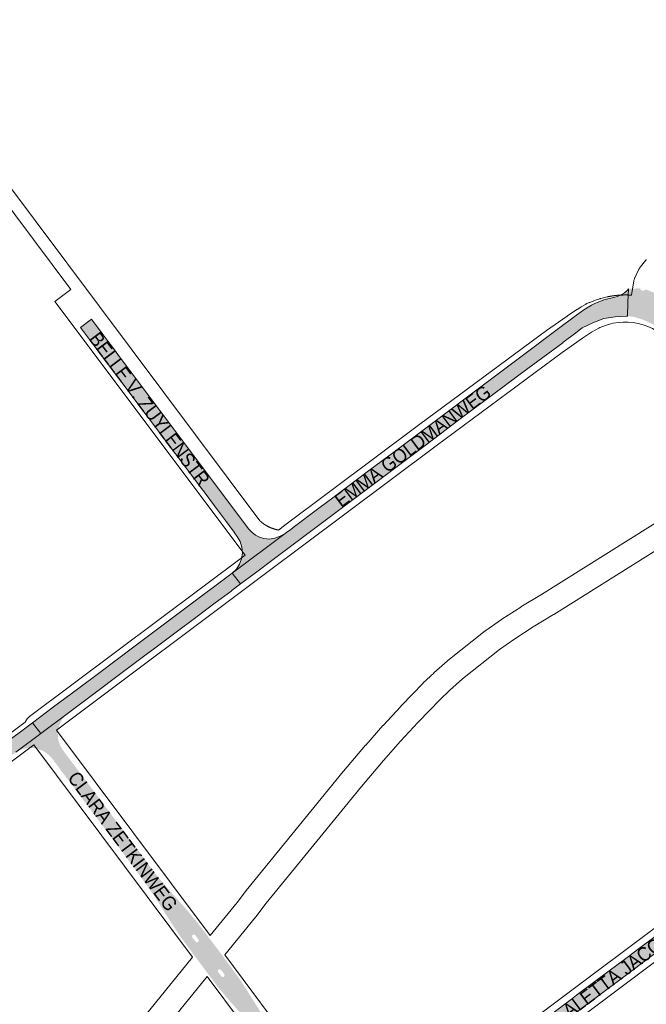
# Paper-space layout 'Layout1' of a CAD drawing. Header units: metres. Extents: x 123097 to 144122, y 392739 to 407589.
# Tile 110 of 256: x 130691 to 131039, y 394004 to 394552. Entities that reach past the tile are written whole.
import ezdxf
from ezdxf.enums import TextEntityAlignment as Align

# ---------------------------------------------------------------- set-up
doc = ezdxf.new("R2010")
doc.units = ezdxf.units.M
doc.header["$MEASUREMENT"] = 0
for name, color, linetype, lineweight in [('gs-anno-wegen algemeen tekst', 7, 'Continuous', 0), ('gs-knt-aanvullende hoofdweg', 7, 'Continuous', 0), ('gs-knt-fietspaden', 7, 'Continuous', 0), ('gs-knt-wegen algemeen', 7, 'Continuous', 0), ('ir-ARC-beton-hoofdwegen-te inspecteren', 253, 'Continuous', 0)]:
    doc.layers.add(name, color=color, linetype=linetype, lineweight=lineweight)
doc.styles.add('Style-Arial', font='arial.ttf')

psp = doc.layouts.get("Layout1")

# ---------------------------------------------------------------- hatches: boundary and pattern name
at = {"layer": 'ir-ARC-beton-hoofdwegen-te inspecteren', "linetype": 'Continuous', "lineweight": 13, "extrusion": (0, 0, -1)}
psp.add_hatch(color=252, dxfattribs=at).paths.add_polyline_path([(-131003.094, 394380.4), (-131009.046, 394383.261), (-131015.194, 394385.67), (-131021.477, 394386.587), (-131027.816, 394386.957), (-131028.269, 394386.943), (-131028.533, 394394.433), (-131028.802, 394402.052), (-131028.062, 394401.169), (-131026.591, 394399.9), (-131024.949, 394398.863), (-131022.796, 394397.886), (-131020.512, 394397.276), (-131015.237, 394395.976), (-131010.183, 394393.98), (-131008.336, 394393.082), (-131004.114, 394390.365), (-131000, 394387.487), (-130997.884, 394385.911), (-130990.729, 394380.571), (-130969.741, 394364.865), (-130897.637, 394310.761), (-130885.193, 394301.49), (-130865.21, 394286.439), (-130856.812, 394280.134), (-130842.423, 394269.42), (-130841.039, 394268.217), (-130839.475, 394267.258), (-130837.988, 394266.138), (-130808.704, 394244.085), (-130813.234, 394238.071), (-130820.797, 394243.713), (-130833.639, 394253.28), (-130844.077, 394261.183), (-130847.616, 394263.862), (-130875.069, 394284.41), (-130915.798, 394314.967), (-130936.127, 394330.315), (-130946.07, 394337.821), (-130960.459, 394348.535), (-130961.501, 394349.245), (-130972.966, 394357.81), (-130992.307, 394372.129), (-130992.427, 394372.218), (-130999.499, 394377.708)], flags=0)
at = {"layer": 'ir-ARC-beton-hoofdwegen-te inspecteren', "linetype": 'Continuous', "lineweight": 13}
h = psp.add_hatch(color=252, dxfattribs=at)
h.paths.add_polyline_path([(131105.732, 394300.527), (131103.059, 394304.081), (131098.468, 394310.215), (131090.499, 394320.848), (131076.445, 394339.646), (131076.514, 394339.705), (131075.305, 394341.487), (131066.971, 394352.613), (131063.594, 394356.902), (131048.645, 394376.952), (131045.917, 394379.873), (131042.667, 394382.2), (131042.499, 394382.297), (131038.829, 394384.091), (131038.616, 394384.197), (131035.345, 394385.472), (131031.97, 394386.438), (131031.735, 394386.488), (131028.269, 394386.943), (131028.533, 394394.433), (131028.802, 394402.052), (131035.432, 394402.386), (131035.483, 394401.625), (131036.115, 394401.199), (131037.136, 394400.993), (131037.889, 394401.174), (131038.313, 394401.822), (131045.668, 394398.842), (131046.334, 394397.173), (131047.303, 394395.66), (131048.819, 394393.968), (131051.907, 394391.189), (131055.349, 394388.863), (131058.305, 394386.333), (131061.017, 394383.545), (131063.464, 394380.52), (131075.033, 394365.148), (131084.213, 394352.69), (131102.856, 394327.886), (131109.095, 394319.512), (131109.509, 394319.076), (131109.936, 394318.659), (131118.082, 394307.522), (131114.157, 394305.041), (131113.446, 394304.589), (131112.557, 394304.024)])
h.paths.add_polyline_path([(131108.265, 394311.423), (131106.257, 394312.817), (131104.643, 394314.653), (131101.544, 394318.788), (131075.157, 394353.996), (131064.846, 394367.524), (131059.463, 394374.587), (131059.219, 394375.369), (131059.649, 394376.066), (131060.461, 394376.199), (131061.093, 394375.671), (131066.413, 394368.662), (131076.663, 394355.159), (131103.067, 394319.927), (131108.858, 394312.199), (131108.96, 394311.821), (131108.761, 394311.483)], flags=16)
for points in [[(130808.704, 394244.085), (130837.988, 394266.138), (130835.229, 394264.596), (130832.249, 394263.544), (130829.133, 394263.014), (130827.84, 394263.139), (130826.306, 394263.326), (130823.837, 394264.063), (130821.542, 394265.236), (130819.497, 394266.805), (130817.771, 394268.718), (130745.158, 394365.616), (130743.249, 394368.172), (130740.848, 394371.392), (130736.457, 394377.207), (130730.445, 394385.222), (130724.368, 394380.674), (130732.156, 394370.305), (130792.273, 394290.258), (130792.683, 394289.768), (130793.039, 394289.237), (130798.738, 394281.557), (130799.246, 394280.873), (130799.922, 394279.962), (130805.398, 394272.583), (130809.657, 394266.843), (130810.337, 394265.927), (130811.47, 394264.4), (130813.061, 394261.595), (130814.011, 394258.514), (130814.275, 394255.3), (130813.84, 394252.104), (130812.726, 394249.078), (130810.987, 394246.362)], [(130702.313, 394154.961), (130717.632, 394166.417), (130760.9, 394198.812), (130765.582, 394202.39), (130776.739, 394210.648), (130789.082, 394219.917), (130799.149, 394227.493), (130807.858, 394233.963), (130808.656, 394234.656), (130813.234, 394238.071), (130808.704, 394244.085), (130782.211, 394224.173), (130753.191, 394202.473), (130735.005, 394188.91), (130722.611, 394179.584), (130709.395, 394169.718), (130697.748, 394160.936)], [(131192.76, 394168.821), (131192.14, 394166.161), (131191.944, 394165.57), (131189.823, 394160.766), (131187.49, 394156.062), (131186.284, 394154.298), (131184.783, 394152.777), (131172.892, 394139.906), (131158.251, 394128.126), (131106.327, 394089.206), (131088.352, 394075.636), (131071.192, 394062.822), (131047.207, 394044.821), (131036.393, 394036.782), (131024.325, 394027.658), (131023.184, 394026.849), (131010.871, 394017.655), (131000, 394009.477), (130997.217, 394007.384), (130954.38, 393975.304), (130943.599, 393967.223), (130933.794, 393959.889), (130924.287, 393952.704), (130910.682, 393945.738), (130905.918, 393943.326), (130910.804, 393933.675), (130913.801, 393935.547), (130916.669, 393937.611), (130925.58, 393944.307), (130933.22, 393950.096), (131000, 394000.1), (131015.282, 394011.619), (131027.671, 394020.828), (131052.501, 394039.475), (131063.154, 394047.37), (131079.957, 394059.993), (131099.698, 394074.867), (131127.127, 394095.385), (131143.713, 394107.716), (131171.945, 394128.945), (131176.532, 394132.338), (131176.946, 394132.598), (131182.546, 394136.854), (131185.766, 394139.328), (131188.112, 394141.197), (131190.326, 394143.221), (131192.747, 394145.693), (131194.973, 394148.342), (131197.258, 394151.679), (131199.297, 394155.172), (131200.571, 394157.771), (131201.608, 394160.473), (131202.808, 394164.557), (131203.613, 394168.737), (131204.014, 394172.975), (131204.057, 394175.709), (131203.932, 394178.435), (131193.286, 394175.995), (131193.376, 394173.848), (131193.111, 394171.716), (131193.09, 394171.542)], [(130643.487, 394120.297), (130642.964, 394119.906), (130635.178, 394114.079), (130597.042, 394085.583), (130574.45, 394068.651), (130566.47, 394062.638), (130566.165, 394062.411), (130554.868, 394054.003), (130549.858, 394050.458), (130544.677, 394047.168), (130541.095, 394045.048), (130537.476, 394042.992), (130533.458, 394040.809), (130529.397, 394038.706), (130522.337, 394035.451), (130515.199, 394032.369), (130486.522, 394020.793), (130472.166, 394015.046), (130449.61, 394005.902), (130451.973, 394000), (130452.416, 393998.891), (130452.917, 393999.093), (130454.774, 393999.85), (130461.219, 394002.445), (130464.67, 394003.84), (130474.943, 394007.991), (130489.289, 394013.718), (130503.677, 394019.564), (130512.101, 394022.943), (130518.108, 394025.353), (130522.905, 394027.37), (130528.065, 394029.629), (130533.122, 394032.109), (130535.252, 394033.219), (130541.88, 394036.812), (130548.417, 394040.569), (130552.736, 394043.333), (130555.569, 394045.281), (130559.82, 394048.247), (130568.563, 394054.764), (130570.009, 394055.852), (130578.015, 394061.884), (130608.586, 394084.779), (130623.131, 394095.646), (130660.493, 394123.663), (130674.824, 394134.375), (130686.756, 394143.327), (130687.563, 394143.975), (130688.414, 394144.567), (130702.313, 394154.961), (130697.748, 394160.936), (130680.128, 394147.777)]]:
    psp.add_hatch(color=252, dxfattribs=at).paths.add_polyline_path(points, flags=0)
h = psp.add_hatch(color=252, dxfattribs=at)
h.paths.add_polyline_path([(130789.997, 394028.367), (130785.004, 394035.048), (130782.156, 394038.915), (130779.383, 394042.835), (130777.518, 394045.564), (130775.023, 394049.339), (130772.008, 394054.076), (130770.415, 394056.641), (130769.748, 394057.676), (130769.112, 394058.728), (130767.527, 394061.272), (130765.892, 394063.786), (130764.198, 394066.333), (130756.989, 394076.465), (130751.685, 394083.551), (130741.43, 394097.27), (130736.407, 394103.985), (130731.338, 394110.812), (130708.404, 394141.257), (130706.188, 394143.522), (130703.547, 394145.273), (130700.598, 394146.433), (130697.472, 394146.95), (130694.306, 394146.803), (130691.242, 394145.996), (130688.414, 394144.567), (130702.313, 394154.961), (130717.632, 394166.417), (130715.226, 394164.152), (130713.378, 394161.413), (130712.178, 394158.334), (130711.685, 394155.067), (130711.923, 394151.772), (130712.88, 394148.609), (130714.51, 394145.735), (130727.681, 394128.259), (130739.164, 394113.026), (130747.459, 394101.829), (130757.36, 394088.772), (130759.542, 394085.798), (130764.002, 394079.718), (130767.149, 394075.584), (130768.298, 394074.192), (130770.296, 394071.773), (130774.436, 394066.981), (130777.824, 394063.253), (130783.684, 394056.617), (130786.146, 394053.703), (130791.917, 394046.487), (130792.844, 394045.267), (130792.999, 394045.088), (130793.944, 394043.817), (130796.133, 394040.871), (130798.367, 394037.919)])
h.paths.add_polyline_path([(130788.908, 394038.852), (130788.245, 394039.242), (130786.456, 394041.652), (130786.316, 394042.432), (130786.766, 394043.084), (130787.545, 394043.229), (130788.2, 394042.783), (130789.884, 394040.443), (130790.056, 394039.693), (130789.654, 394039.038)], flags=16)
h = psp.add_hatch(color=252, dxfattribs=at)
h.paths.add_polyline_path([(130887.647, 393928.328), (130883.231, 393928.747), (130878.653, 393929.618), (130876.203, 393930.328), (130874.278, 393931.066), (130873.842, 393931.316), (130873.164, 393931.598), (130869.881, 393933.146), (130864.864, 393936.186), (130860.26, 393939.82), (130856.137, 393943.993), (130852.559, 393948.642), (130835.861, 393971.073), (130819.806, 393992.094), (130817.739, 393994.6), (130812.793, 394000), (130806.603, 394007.044), (130800.568, 394014.221), (130789.997, 394028.367), (130798.367, 394037.919), (130802.173, 394032.89), (130803.135, 394031.624), (130804.041, 394030.432), (130804.756, 394029.421), (130812.405, 394018.972), (130813.986, 394016.703), (130815.888, 394013.764), (130819.978, 394007.252), (130824.447, 394000), (130825.187, 393998.819), (130827.516, 393995.356), (130830.248, 393991.415), (130833.062, 393987.532), (130851.526, 393962.776), (130857.636, 393957.079), (130863.216, 393951.858), (130868.418, 393946.884), (130872.647, 393943.894), (130877.285, 393941.586), (130882.222, 393940.017), (130887.34, 393939.222), (130892.52, 393939.221), (130897.392, 393939.957), (130902.104, 393941.395), (130905.918, 393943.326), (130910.804, 393933.675), (130906.258, 393931.494), (130901.488, 393929.86), (130893.299, 393928.745), (130890.484, 393928.361)])
h.paths.add_polyline_path([(130803.3, 394019.582), (130802.637, 394019.994), (130800.794, 394022.374), (130800.618, 394023.121), (130801.02, 394023.775), (130801.767, 394023.954), (130802.422, 394023.554), (130804.247, 394021.194), (130804.452, 394020.441), (130804.057, 394019.769)], flags=16)

# ---------------------------------------------------------------- linework, layer by layer
at = {"layer": 'gs-knt-aanvullende hoofdweg', "color": 7, "linetype": 'Continuous', "flags": 128}
for points in [[(130834.41, 394268.038), (130837.976, 394270.712), (130912.893, 394326.898), (130912.934, 394326.929), (130983.207, 394378.885), (130983.376, 394379.006), (130994.786, 394386.963), (130994.936, 394387.065), (131000.221, 394390.564), (131000.363, 394390.656), (131002.334, 394391.898), (131002.564, 394392.037), (131004.934, 394393.414), (131005.038, 394393.474), (131005.099, 394393.508), (131005.205, 394393.569), (131005.396, 394393.67), (131005.482, 394393.713), (131005.764, 394393.846), (131007.042, 394394.413), (131007.289, 394394.517), (131007.356, 394394.544), (131009.57, 394395.409), (131009.884, 394395.524), (131012.99, 394396.581), (131013.12, 394396.625), (131013.234, 394396.663), (131013.48, 394396.737), (131013.487, 394396.739), (131014.967, 394397.159), (131015.406, 394397.27), (131017.244, 394397.673), (131017.286, 394397.682), (131017.354, 394397.697), (131017.509, 394397.729), (131017.601, 394397.747), (131017.665, 394397.76), (131017.821, 394397.79), (131017.849, 394397.796), (131017.975, 394397.82), (131018.097, 394397.843), (131018.131, 394397.849), (131018.287, 394397.878), (131018.345, 394397.889), (131018.443, 394397.906), (131018.594, 394397.934), (131018.597, 394397.934), (131018.754, 394397.961), (131018.843, 394397.977), (131018.91, 394397.988), (131019.067, 394398.015), (131019.092, 394398.019), (131019.221, 394398.04), (131019.341, 394398.06), (131019.378, 394398.065), (131019.535, 394398.09), (131019.59, 394398.099), (131019.692, 394398.114), (131019.84, 394398.137), (131019.847, 394398.138), (131020.004, 394398.161), (131020.09, 394398.174), (131020.161, 394398.184), (131020.318, 394398.206), (131020.34, 394398.209), (131020.474, 394398.228), (131020.59, 394398.244), (131020.631, 394398.249), (131020.788, 394398.27), (131020.84, 394398.276), (131020.946, 394398.29), (131021.091, 394398.308), (131021.101, 394398.309), (131021.259, 394398.328), (131021.352, 394398.34), (131021.417, 394398.346), (131021.574, 394398.365), (131021.603, 394398.368), (131021.73, 394398.382), (131021.854, 394398.396), (131021.888, 394398.399), (131022.046, 394398.416), (131022.105, 394398.422), (131022.204, 394398.432), (131022.356, 394398.447), (131022.36, 394398.447), (131022.518, 394398.462), (131022.608, 394398.47), (131022.676, 394398.477), (131022.834, 394398.491), (131022.859, 394398.493), (131022.99, 394398.504), (131023.111, 394398.514), (131023.149, 394398.517), (131023.307, 394398.529), (131023.362, 394398.533), (131023.465, 394398.541), (131023.614, 394398.552), (131023.622, 394398.552), (131023.78, 394398.563), (131023.866, 394398.568), (131023.938, 394398.573), (131024.097, 394398.583), (131024.118, 394398.584), (131024.254, 394398.592), (131024.37, 394398.598), (131024.412, 394398.601), (131024.57, 394398.609), (131024.622, 394398.611), (131024.729, 394398.616), (131024.874, 394398.623), (131024.886, 394398.624), (131025.044, 394398.63), (131025.126, 394398.633), (131025.203, 394398.636), (131025.361, 394398.642), (131025.378, 394398.642), (131025.392, 394398.643), (131025.404, 394398.643), (131025.518, 394398.647), (131025.656, 394398.651), (131025.677, 394398.651), (131025.836, 394398.655), (131025.909, 394398.657), (131025.994, 394398.659), (131026.151, 394398.662), (131026.161, 394398.662), (131026.31, 394398.664), (131026.414, 394398.665), (131026.469, 394398.666), (131026.627, 394398.668), (131026.666, 394398.668), (131026.784, 394398.668), (131026.918, 394398.669), (131026.943, 394398.669), (131027.102, 394398.669), (131027.171, 394398.668), (131027.26, 394398.668), (131027.417, 394398.667), (131027.423, 394398.667), (131027.576, 394398.665), (131027.676, 394398.664), (131027.735, 394398.663), (131027.893, 394398.66), (131027.928, 394398.659), (131028.05, 394398.657), (131028.181, 394398.653), (131028.209, 394398.653), (131028.368, 394398.648), (131028.433, 394398.646), (131028.526, 394398.644), (131028.684, 394398.638), (131028.842, 394398.632), (131028.938, 394398.628), (131029, 394398.626), (131029.159, 394398.619), (131029.19, 394398.617), (131029.316, 394398.611), (131029.442, 394398.605), (131029.474, 394398.603), (131029.633, 394398.595), (131029.697, 394398.591), (131029.791, 394398.586), (131029.948, 394398.576), (131030.106, 394398.566), (131030.201, 394398.56), (131030.264, 394398.556), (131030.423, 394398.545), (131030.452, 394398.542), (131030.56, 394398.534)], [(131034.18, 394382.846), (131031.442, 394383.338), (131028.67, 394383.598), (131025.885, 394383.624), (131023.108, 394383.416), (131020.36, 394382.974), (131017.724, 394382.32), (131012.891, 394380.576), (131012.288, 394380.309), (131008.381, 394377.952), (131003.303, 394374.591), (130992.053, 394366.746), (130921.884, 394314.866), (130846.988, 394258.696), (130830.076, 394246.013), (130711.042, 394156.822)], [(131101.584, 394308.097), (131054.171, 394370.859), (131046.897, 394376.956), (131044.592, 394378.552), (131042.138, 394379.956), (131039.572, 394381.145), (131036.913, 394382.11), (131034.18, 394382.846)], [(130693.637, 394161.3), (130693.657, 394161.345), (130693.729, 394161.51), (130693.732, 394161.517), (130693.813, 394161.679), (130693.894, 394161.841), (130693.897, 394161.847), (130693.985, 394162.004), (130694.074, 394162.162), (130694.075, 394162.165), (130694.077, 394162.168), (130694.173, 394162.322), (130694.269, 394162.474), (130694.271, 394162.477), (130694.273, 394162.481), (130694.377, 394162.629), (130694.48, 394162.777), (130694.482, 394162.78), (130694.484, 394162.783), (130694.595, 394162.926), (130694.705, 394163.068), (130694.708, 394163.071), (130694.71, 394163.074), (130694.827, 394163.211), (130694.945, 394163.349), (130694.947, 394163.352), (130694.95, 394163.354), (130695.198, 394163.617), (130695.2, 394163.62), (130695.333, 394163.748), (130695.463, 394163.873), (130695.466, 394163.875), (130695.469, 394163.877), (130695.605, 394163.996), (130695.741, 394164.115), (130695.744, 394164.117), (130695.747, 394164.119), (130695.889, 394164.231), (130696.031, 394164.343), (130815.858, 394254.128)], [(130885.159, 393942.138), (130887.967, 393941.72), (130889.504, 393941.718), (130900.429, 393943.337), (130900.968, 393943.463), (130901.479, 393943.676), (130910.183, 393948.182), (130922.214, 393955.915), (131155.1, 394130.415), (131168.851, 394141.41), (131169.106, 394141.605), (131174.547, 394145.586), (131185.329, 394156.136), (131186.094, 394157.116), (131187.561, 394159.568), (131188.86, 394162.257), (131189.913, 394165.052), (131190.713, 394167.929), (131191.254, 394170.873)], [(130711.042, 394156.822), (130796.428, 394042.645)], [(130786.65, 394030.641), (130698.421, 394148.618)], [(131164.201, 394118.466), (130931.005, 393943.733)], [(130804.463, 394031.899), (130844.811, 393977.931), (130861.696, 393956.964), (130869.305, 393949.148), (130869.716, 393948.789), (130870.174, 393948.504), (130881.018, 393942.935), (130881.325, 393942.808), (130885.156, 393942.139)], [(130832.862, 393968.829), (130794.69, 394019.888)]]:
    psp.add_lwpolyline(points, dxfattribs=at)
at = {"layer": 'gs-knt-fietspaden', "color": 7, "linetype": 'Continuous', "flags": 128}
for points in [[(130719.038, 394401.753), (130604.09, 394555.248), (130604.014, 394555.354), (130603.942, 394555.463), (130603.873, 394555.574), (130603.809, 394555.688), (130603.387, 394556.472), (130603.319, 394556.606), (130603.257, 394556.742), (130603.2, 394556.88), (130603.15, 394557.021), (130603.105, 394557.164), (130603.067, 394557.308), (130603.035, 394557.454), (130602.862, 394558.329), (130602.839, 394558.457), (130602.821, 394558.586), (130602.807, 394558.716), (130602.799, 394558.846), (130602.783, 394559.181)], [(130609.867, 394559.246), (130824.062, 394273.121)], [(130824.062, 394273.121), (130824.065, 394273.118)], [(130824.062, 394273.121), (130824.065, 394273.118)], [(130824.065, 394273.118), (130824.292, 394272.912), (130824.402, 394272.814), (130824.513, 394272.717), (130824.624, 394272.621), (130824.735, 394272.527), (130824.848, 394272.432), (130824.962, 394272.339), (130825.076, 394272.246), (130825.19, 394272.155), (130825.306, 394272.063), (130825.422, 394271.973), (130825.539, 394271.883), (130825.655, 394271.796), (130825.774, 394271.708), (130825.892, 394271.621), (130826.012, 394271.535), (130826.131, 394271.45), (130826.251, 394271.366), (130826.373, 394271.282), (130826.495, 394271.2), (130826.616, 394271.119), (130826.739, 394271.038), (130826.863, 394270.958), (130826.987, 394270.879), (130827.111, 394270.802), (130827.236, 394270.725), (130827.362, 394270.648), (130827.489, 394270.573), (130827.614, 394270.499), (130827.742, 394270.425), (130827.87, 394270.353), (130827.999, 394270.281), (130828.127, 394270.211), (130828.256, 394270.141), (130828.386, 394270.072), (130828.517, 394270.004), (130828.647, 394269.938), (130828.779, 394269.872), (130828.911, 394269.807), (130829.043, 394269.743), (130829.175, 394269.68), (130829.308, 394269.618), (130829.442, 394269.557), (130829.577, 394269.496), (130829.71, 394269.438), (130829.846, 394269.379), (130829.981, 394269.322), (130830.117, 394269.266), (130830.252, 394269.211), (130830.389, 394269.157), (130830.526, 394269.103), (130830.664, 394269.051), (130830.801, 394269), (130830.939, 394268.95), (130831.078, 394268.9), (130831.217, 394268.852), (130831.355, 394268.805), (130831.495, 394268.759), (130831.635, 394268.713), (130831.776, 394268.669), (130831.915, 394268.626), (130832.056, 394268.584), (130832.197, 394268.542), (130832.339, 394268.502), (130832.48, 394268.463), (130832.622, 394268.425), (130832.764, 394268.388), (130832.907, 394268.352), (130833.049, 394268.317), (130833.192, 394268.283), (130833.336, 394268.25), (130833.479, 394268.218), (130833.622, 394268.187), (130833.766, 394268.158), (130833.911, 394268.129), (130834.055, 394268.101), (130834.198, 394268.074), (130834.344, 394268.049), (130834.41, 394268.038)]]:
    psp.add_lwpolyline(points, dxfattribs=at)
at = {"layer": 'gs-knt-wegen algemeen', "color": 7, "linetype": 'Continuous', "flags": 128}
for points in [[(131030.56, 394398.534), (131031.819, 394406.451), (131031.875, 394406.755), (131031.945, 394407.056), (131032.029, 394407.353), (131032.128, 394407.647), (131032.24, 394407.935), (131032.366, 394408.217), (131034.628, 394412.987), (131034.765, 394413.261), (131034.916, 394413.527), (131035.078, 394413.787), (131035.253, 394414.038), (131035.439, 394414.281), (131038.415, 394417.977), (131038.58, 394418.173), (131038.752, 394418.363)], [(130796.428, 394042.645), (130811.466, 394061.068), (130817.218, 394068.624), (130817.351, 394068.793), (130870.369, 394133.853), (130870.459, 394133.96), (130882.78, 394148.431), (130882.845, 394148.507), (130892.367, 394159.35), (130892.489, 394159.484), (130902.251, 394169.996), (130902.375, 394170.127), (130909.05, 394176.925), (130914.586, 394182.795), (130914.711, 394182.924), (130914.84, 394183.049), (130920.599, 394188.517), (130920.752, 394188.657), (130928.145, 394195.239), (130928.288, 394195.362), (130928.433, 394195.481), (130949.224, 394211.938), (130949.359, 394212.042), (130949.497, 394212.143), (130958.247, 394218.352), (130958.5, 394218.523), (130968.975, 394225.241), (130969.104, 394225.321), (130980.429, 394232.217), (131101.584, 394308.097)], [(131109.311, 394297.575), (130987.305, 394221.161), (130987.235, 394221.118), (130975.939, 394214.24), (130965.657, 394207.646), (130957.171, 394201.624), (130936.662, 394185.39), (130929.488, 394179.002), (130923.934, 394173.73), (130918.477, 394167.944), (130918.387, 394167.85), (130911.73, 394161.07), (130902.091, 394150.69), (130892.661, 394139.953), (130880.418, 394125.573), (130827.513, 394060.652), (130821.759, 394053.094), (130821.624, 394052.924), (130821.623, 394052.921), (130821.62, 394052.918), (130804.463, 394031.899)], [(130574.447, 394072.052), (130693.637, 394161.3)], [(130698.421, 394148.618), (130580.163, 394060.066)], [(130665.433, 393881.371), (130786.65, 394030.641)], [(130794.69, 394019.888), (130669.048, 393865.167), (130669.041, 393865.16), (130639.723, 393829.168)]]:
    psp.add_lwpolyline(points, dxfattribs=at)
psp.add_lwpolyline([(130815.858, 394254.128), (130710.161, 394395.085, -0.3908239), (130710.163, 394395.098), (130719.038, 394401.753)], format="xyb", dxfattribs=at)
at = {"layer": 'ir-ARC-beton-hoofdwegen-te inspecteren', "color": 252, "linetype": 'Continuous', "lineweight": 13, "flags": 128}
for points in [[(131003.094, 394380.4), (131009.046, 394383.261), (131015.194, 394385.67), (131021.477, 394386.587), (131027.816, 394386.957), (131028.269, 394386.943), (131028.533, 394394.433), (131028.802, 394402.052), (131028.062, 394401.169), (131026.591, 394399.9), (131024.949, 394398.863), (131022.796, 394397.886), (131020.512, 394397.276), (131015.237, 394395.976), (131010.183, 394393.98), (131008.336, 394393.082), (131004.114, 394390.365), (131000, 394387.487), (130997.884, 394385.911), (130990.729, 394380.571), (130969.741, 394364.865), (130897.637, 394310.761), (130885.193, 394301.49), (130865.21, 394286.439), (130856.812, 394280.134), (130842.423, 394269.42), (130841.039, 394268.217), (130839.475, 394267.258), (130837.988, 394266.138), (130808.704, 394244.085), (130813.234, 394238.071), (130820.797, 394243.713), (130833.639, 394253.28), (130844.077, 394261.183), (130847.616, 394263.862), (130875.069, 394284.41), (130915.798, 394314.967), (130936.127, 394330.315), (130946.07, 394337.821), (130960.459, 394348.535), (130961.501, 394349.245), (130972.966, 394357.81), (130992.307, 394372.129), (130992.427, 394372.218), (130999.499, 394377.708)], [(130808.704, 394244.085), (130837.988, 394266.138), (130835.229, 394264.596), (130832.249, 394263.544), (130829.133, 394263.014), (130827.84, 394263.139), (130826.306, 394263.326), (130823.837, 394264.063), (130821.542, 394265.236), (130819.497, 394266.805), (130817.771, 394268.718), (130745.158, 394365.616), (130743.249, 394368.172), (130740.848, 394371.392), (130736.457, 394377.207), (130730.445, 394385.222), (130724.368, 394380.674), (130732.156, 394370.305), (130792.273, 394290.258), (130792.683, 394289.768), (130793.039, 394289.237), (130798.738, 394281.557), (130799.246, 394280.873), (130799.922, 394279.962), (130805.398, 394272.583), (130809.657, 394266.843), (130810.337, 394265.927), (130811.47, 394264.4), (130813.061, 394261.595), (130814.011, 394258.514), (130814.275, 394255.3), (130813.84, 394252.104), (130812.726, 394249.078), (130810.987, 394246.362)], [(130702.313, 394154.961), (130717.632, 394166.417), (130760.9, 394198.812), (130765.582, 394202.39), (130776.739, 394210.648), (130789.082, 394219.917), (130799.149, 394227.493), (130807.858, 394233.963), (130808.656, 394234.656), (130813.234, 394238.071), (130808.704, 394244.085), (130782.211, 394224.173), (130753.191, 394202.473), (130735.005, 394188.91), (130722.611, 394179.584), (130709.395, 394169.718), (130697.748, 394160.936)]]:
    psp.add_lwpolyline(points, close=True, dxfattribs=at)
for points in [[(130688.414, 394144.567), (130702.313, 394154.961), (130697.748, 394160.936), (130680.128, 394147.777)], [(131047.207, 394044.821), (131036.393, 394036.782), (131024.325, 394027.658), (131023.184, 394026.849), (131010.871, 394017.655), (131000, 394009.477), (130997.217, 394007.384), (130954.38, 393975.304)], [(131000, 394000.1), (131015.282, 394011.619), (131027.671, 394020.828), (131052.501, 394039.475)]]:
    psp.add_lwpolyline(points, dxfattribs=at)

# ---------------------------------------------------------------- texts
at = {"layer": 'gs-anno-wegen algemeen tekst', "color": 7, "style": 'Style-Arial', "width": 0.909091}
for s, rotation, p in [('BELLE V. ZUYLENSTR', 306.89059, (130762.687, 394335.28)), ('EMMA GOLDMANWEG', 36.74456, (130908.955, 394314.707)), ('CLARA ZETKINWEG', 306.79074, (130747.852, 394095.078)), ('ALETTA JACOBSWEG', 36.8441, (131034.601, 394030.205))]:
    psp.add_text(s, height=7.7, rotation=rotation, dxfattribs=at).set_placement(p, align=Align.MIDDLE_CENTER)

doc.saveas('drawing.dxf')
